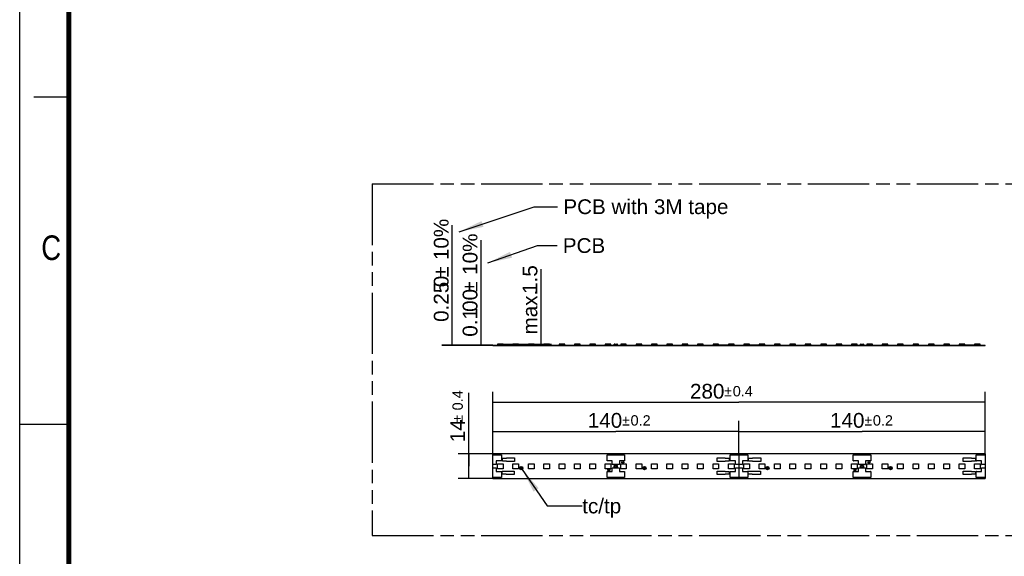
# Model space of a CAD drawing. Header units: millimetres. Extents: x 0 to 210, y 0 to 297.
# Tile 2 of 15: x 0 to 140, y 130 to 206. Entities that reach past the tile are written whole.
import ezdxf
from ezdxf.enums import TextEntityAlignment as Align

# ---------------------------------------------------------------- set-up
doc = ezdxf.new("R2010")
doc.units = ezdxf.units.MM
doc.header["$LTSCALE"] = 19.36
doc.linetypes.add('PHANTOM', pattern=[0.8, 0.45, -0.05, 0.1, -0.05, 0.1, -0.05])
doc.layers.get('0').update_dxf_attribs({"linetype": 'CONTINUOUS'})
for name, color, linetype in [('DEFAULT_3', 7, 'PHANTOM'), ('Z_DIM_2D', 7, 'CONTINUOUS'), ('Z_NOTICE', 7, 'CONTINUOUS')]:
    doc.layers.add(name, color=color, linetype=linetype)
doc.styles.get("Standard").update_dxf_attribs({"font": 'txt', "width": 0.7})
doc.styles.add('TEXTSTYLE_2', font='txt', dxfattribs={"width": 0.75})
doc.styles.add('TEXTSTYLE_3', font='helveticaneueltw1g-ltcn.otf')
doc.styles.add('TEXTSTYLE_4', font='gdt', dxfattribs={"width": 0.7})
doc.dimstyles.new('DIMSTYLE_1', dxfattribs={"dimtxt": 2.1, "dimasz": 3.5, "dimexe": 1.5, "dimexo": 0, "dimgap": 0.525, "dimtad": 1, "dimlfac": 4, "dimdsep": 46, "dimtxsty": 'TEXTSTYLE_3', "dimblk": '_FILLED', "dimblk1": '_FILLED', "dimblk2": '_FILLED', "dimcen": 0.09, "dimclrt": 5, "dimazin": 2, "dimtol": 1, "dimtp": 0.4, "dimtm": 0.4, "dimtfac": 1, "dimtofl": 0, "dimtmove": 0, "dimatfit": 3, "dimldrblk": '_FILLED', "dimfxl": 0, "dimtolj": 1, "dimarcsym": 0})
doc.dimstyles.new('DIMSTYLE_2', dxfattribs={"dimtxt": 2.1, "dimasz": 3.5, "dimexe": 1.5, "dimexo": 0, "dimgap": 0.525, "dimtad": 1, "dimlfac": 4, "dimdsep": 46, "dimtxsty": 'TEXTSTYLE_3', "dimblk": '_FILLED', "dimblk1": '_FILLED', "dimblk2": '_FILLED', "dimcen": 0.09, "dimclrt": 5, "dimazin": 2, "dimtp": 0.1, "dimtm": 0.1, "dimtfac": 1, "dimtofl": 0, "dimtmove": 0, "dimatfit": 3, "dimldrblk": '_FILLED', "dimfxl": 0, "dimtolj": 1, "dimarcsym": 0})
doc.dimstyles.new('DIMSTYLE_3', dxfattribs={"dimtxt": 2.1, "dimasz": 3.5, "dimexe": 1.5, "dimexo": 0, "dimgap": 0.525, "dimtad": 1, "dimlfac": 4, "dimdsep": 46, "dimtxsty": 'TEXTSTYLE_3', "dimblk": '_FILLED', "dimblk1": '_FILLED', "dimblk2": '_FILLED', "dimcen": 0.09, "dimclrt": 5, "dimazin": 2, "dimtol": 1, "dimtp": 0.2, "dimtm": 0.2, "dimtfac": 1, "dimtofl": 0, "dimtmove": 0, "dimatfit": 3, "dimldrblk": '_FILLED', "dimfxl": 0, "dimtolj": 1, "dimarcsym": 0})
doc.dimstyles.get("Standard").update_dxf_attribs({"dimtxt": 3.5, "dimasz": 3.5, "dimexe": 1.5, "dimexo": 0, "dimtad": 1, "dimdsep": 46, "dimtxsty": 'Standard', "dimblk": '_FILLED', "dimblk1": '_FILLED', "dimblk2": '_FILLED', "dimcen": 0.09, "dimclrt": 5, "dimazin": 2, "dimtol": 1, "dimtp": 0.05, "dimtm": 0.05, "dimtfac": 1, "dimtofl": 0, "dimtmove": 0, "dimatfit": 3, "dimldrblk": '_FILLED', "dimfxl": 0, "dimtolj": 1, "dimarcsym": 0})

# ---------------------------------------------------------------- blocks, each defined once
blk = doc.blocks.new('*D2')
at = {"layer": 'Z_DIM_2D', "color": 2, "linetype": 'Continuous', "transparency": 16777216}
for p, q in [((67.26, 144.27), (67.26, 153.11)), ((137.26, 144.27), (137.26, 153.11)), ((67.26, 151.61), (102.26, 151.61)), ((137.26, 151.61), (102.26, 151.61))]:
    blk.add_line(p, q, dxfattribs=at)
at = {"layer": 'Z_DIM_2D', "color": 5, "linetype": 'Continuous', "transparency": 16777216}
for s, height, style, p in [('280', 2.1, 'TEXTSTYLE_3', (97.75, 152.13)), ('`', 1.47, 'TEXTSTYLE_4', (100.72, 152.45)), ('0.4', 1.47, 'TEXTSTYLE_3', (102.81, 152.45))]:
    blk.add_text(s, height=height, dxfattribs=dict(at, style=style)).set_placement(p, align=Align.CENTER)
blk = doc.blocks.new('_FILLED')
at = {"color": 0, "linetype": 'ByBlock'}
blk.add_solid([(0, 0), (-1, 0.125), (-1, -0.125)], dxfattribs=at)
blk = doc.blocks.new('_NONE')
blk = doc.blocks.new('*D3')
at = {"layer": 'Z_DIM_2D', "color": 2, "linetype": 'Continuous', "transparency": 16777216}
for p, q in [((63.84, 142.52), (63.84, 152.93)), ((67.26, 144.27), (62.34, 144.27)), ((63.84, 144.27), (63.84, 142.52)), ((63.84, 140.77), (63.84, 142.52)), ((67.26, 140.77), (62.34, 140.77))]:
    blk.add_line(p, q, dxfattribs=at)
at = {"layer": 'Z_DIM_2D', "color": 5, "linetype": 'Continuous', "transparency": 16777216}
for s, height, style, p in [('0.4', 1.47, 'TEXTSTYLE_3', (63, 150.46)), ('14', 2.1, 'TEXTSTYLE_3', (63.31, 145.92)), ('`', 1.47, 'TEXTSTYLE_4', (63, 148.75))]:
    blk.add_text(s, height=height, rotation=90, dxfattribs=dict(at, style=style)).set_placement(p)
blk = doc.blocks.new('*D4')
at = {"layer": 'Z_DIM_2D', "color": 2, "linetype": 'Continuous', "transparency": 16777216}
for p, q in [((74.13, 159.76), (74.13, 170.54)), ((68.75, 159.86), (75.63, 159.86)), ((74.13, 159.86), (74.13, 159.76)), ((74.13, 159.67), (74.13, 159.76))]:
    blk.add_line(p, q, dxfattribs=at)
at = {"layer": 'Z_DIM_2D', "color": 5, "linetype": 'Continuous', "transparency": 16777216, "style": 'TEXTSTYLE_3'}
for s, p in [('1.5', (73.6, 167.02)), ('max. ', (73.6, 161.25))]:
    blk.add_text(s, height=2.1, rotation=90, dxfattribs=at).set_placement(p)
blk = doc.blocks.new('*D5')
at = {"layer": 'Z_DIM_2D', "color": 2, "linetype": 'Continuous', "transparency": 16777216}
for p, q in [((65.6, 159.72), (65.6, 174.67)), ((67.26, 159.73), (64.1, 159.73)), ((67.26, 159.7), (64.1, 159.7)), ((65.6, 159.73), (65.6, 159.72)), ((65.6, 159.7), (65.6, 159.72))]:
    blk.add_line(p, q, dxfattribs=at)
at = {"layer": 'Z_DIM_2D', "color": 5, "linetype": 'Continuous', "transparency": 16777216}
for s, style, p in [('10%', 'TEXTSTYLE_3', (65.08, 169.73)), ('`', 'TEXTSTYLE_4', (65.08, 167.28)), ('00', 'TEXTSTYLE_3', (65.08, 164.46)), ('0.1', 'TEXTSTYLE_3', (65.08, 160.93))]:
    blk.add_text(s, height=2.1, rotation=90, dxfattribs=dict(at, style=style)).set_placement(p)
blk = doc.blocks.new('*D6')
at = {"layer": 'Z_DIM_2D', "color": 2, "linetype": 'Continuous', "transparency": 16777216}
for p, q in [((61.5, 159.7), (61.5, 176.78)), ((67.26, 159.73), (60, 159.73)), ((67.26, 159.67), (60, 159.67)), ((61.5, 159.73), (61.5, 159.7)), ((61.5, 159.67), (61.5, 159.7))]:
    blk.add_line(p, q, dxfattribs=at)
at = {"layer": 'Z_DIM_2D', "color": 5, "linetype": 'Continuous', "transparency": 16777216}
for s, style, p in [('10%', 'TEXTSTYLE_3', (60.98, 171.83)), ('`', 'TEXTSTYLE_4', (60.98, 169.38)), ('0', 'TEXTSTYLE_3', (60.98, 167.97)), ('0.25', 'TEXTSTYLE_3', (60.98, 163.04))]:
    blk.add_text(s, height=2.1, rotation=90, dxfattribs=dict(at, style=style)).set_placement(p)
blk = doc.blocks.new('*D7')
at = {"layer": 'Z_DIM_2D', "color": 2, "linetype": 'Continuous', "transparency": 16777216}
for p, q in [((67.26, 144.15), (67.26, 148.96)), ((102.26, 144.27), (102.26, 148.96)), ((67.26, 147.46), (84.76, 147.46)), ((102.26, 147.46), (84.76, 147.46))]:
    blk.add_line(p, q, dxfattribs=at)
at = {"layer": 'Z_DIM_2D', "color": 5, "linetype": 'Continuous', "transparency": 16777216}
for s, height, style, p in [('140', 2.1, 'TEXTSTYLE_3', (83.22, 147.99)), ('`', 1.47, 'TEXTSTYLE_4', (86.19, 148.3)), ('0.2', 1.47, 'TEXTSTYLE_3', (88.28, 148.3))]:
    blk.add_text(s, height=height, dxfattribs=dict(at, style=style)).set_placement(p, align=Align.CENTER)
blk = doc.blocks.new('*D8')
at = {"layer": 'Z_DIM_2D', "color": 2, "linetype": 'Continuous', "transparency": 16777216}
for p, q in [((102.26, 144.27), (102.26, 148.96)), ((137.26, 144.15), (137.26, 148.96)), ((102.26, 147.46), (119.76, 147.46)), ((137.26, 147.46), (119.76, 147.46))]:
    blk.add_line(p, q, dxfattribs=at)
at = {"layer": 'Z_DIM_2D', "color": 5, "linetype": 'Continuous', "transparency": 16777216}
for s, height, style, p in [('140', 2.1, 'TEXTSTYLE_3', (117.66, 147.99)), ('`', 1.47, 'TEXTSTYLE_4', (120.64, 148.3)), ('0.2', 1.47, 'TEXTSTYLE_3', (122.73, 148.3))]:
    blk.add_text(s, height=height, dxfattribs=dict(at, style=style)).set_placement(p, align=Align.CENTER)

msp = doc.modelspace()

# ---------------------------------------------------------------- linework, layer by layer
at = {"color": 2, "linetype": 'Continuous'}
for p, q in [((0, 0), (0, 297)), ((7, 195), (2, 195)), ((0, 148.5), (7, 148.5))]:
    msp.add_line(p, q, dxfattribs=at)
at = {"color": 7, "linetype": 'Continuous'}
for p, q in [((67.2565, 159.6668), (67.2565, 159.7318)), ((67.2565, 159.7318), (68.5065, 159.7318)), ((67.2565, 159.7293), (137.2565, 159.7293)), ((137.2565, 159.7043), (67.2565, 159.7043)), ((67.2565, 159.6668), (137.2565, 159.6668)), ((67.9503, 159.8593), (67.9503, 159.7318)), ((68.7503, 159.8593), (67.9503, 159.8593)), ((68.5065, 159.7293), (68.5065, 159.7318)), ((68.5878, 159.7293), (68.5878, 159.7318)), ((70.3128, 159.7318), (68.5878, 159.7318)), ((68.7503, 159.7318), (68.7503, 159.8593)), ((69.1628, 159.7293), (69.1628, 159.7318)), ((70.1378, 159.8593), (70.1378, 159.7318)), ((70.9378, 159.8593), (70.1378, 159.8593)), ((70.3128, 159.7293), (70.3128, 159.7318)), ((70.9378, 159.7293), (70.9378, 159.8593)), ((71.0813, 159.7293), (71.0813, 159.7318)), ((71.0813, 159.7318), (71.5563, 159.7318)), ((71.5563, 159.7293), (71.5563, 159.7318)), ((72.3253, 159.8593), (72.3253, 159.7293)), ((73.1253, 159.8593), (72.3253, 159.8593)), ((73.1253, 159.7293), (73.1253, 159.8593)), ((74.5128, 159.8593), (74.5128, 159.7293)), ((75.3128, 159.8593), (74.5128, 159.8593)), ((75.3128, 159.7293), (75.3128, 159.8593)), ((76.7003, 159.8593), (76.7003, 159.7293)), ((77.5003, 159.8593), (76.7003, 159.8593)), ((77.5003, 159.7293), (77.5003, 159.8593)), ((78.8878, 159.8593), (78.8878, 159.7293)), ((79.6878, 159.8593), (78.8878, 159.8593)), ((79.6878, 159.7293), (79.6878, 159.8593)), ((81.0753, 159.8593), (81.0753, 159.7293)), ((81.8753, 159.8593), (81.0753, 159.8593)), ((81.8753, 159.7293), (81.8753, 159.8593)), ((83.2628, 159.8593), (83.2628, 159.7293)), ((84.0628, 159.8593), (83.2628, 159.8593)), ((83.5065, 159.7318), (83.5065, 159.7293)), ((83.5065, 159.7318), (86.0065, 159.7318)), ((83.6253, 159.8243), (83.6253, 159.7343)), ((83.6853, 159.8293), (83.6303, 159.8293)), ((83.6903, 159.7343), (83.6903, 159.8243)), ((83.8353, 159.8243), (83.6903, 159.8243)), ((83.8353, 159.7343), (83.6903, 159.7343)), ((83.8353, 159.8243), (83.8353, 159.7343)), ((83.8953, 159.8293), (83.8403, 159.8293)), ((83.9003, 159.7343), (83.9003, 159.8243)), ((84.0628, 159.7318), (84.0628, 159.8593)), ((84.5315, 159.8568), (84.5315, 159.7393)), ((84.5965, 159.8668), (84.5415, 159.8668)), ((84.6065, 159.7393), (84.6065, 159.8568)), ((84.6065, 159.8568), (84.9065, 159.8568)), ((84.6065, 159.7393), (84.9065, 159.7393)), ((84.9065, 159.8568), (84.9065, 159.7393)), ((84.9715, 159.8668), (84.9165, 159.8668)), ((84.9815, 159.7393), (84.9815, 159.8568)), ((85.4503, 159.8593), (85.4503, 159.7318)), ((86.2503, 159.8593), (85.4503, 159.8593)), ((86.0065, 159.7293), (86.0065, 159.7318)), ((86.2503, 159.7293), (86.2503, 159.8593)), ((87.6378, 159.8593), (87.6378, 159.7293)), ((88.4378, 159.8593), (87.6378, 159.8593)), ((88.4378, 159.7293), (88.4378, 159.8593)), ((88.5813, 159.7293), (88.5813, 159.7318)), ((88.5813, 159.7318), (89.0563, 159.7318)), ((89.0563, 159.7293), (89.0563, 159.7318)), ((89.8253, 159.8593), (89.8253, 159.7293)), ((90.6253, 159.8593), (89.8253, 159.8593)), ((90.6253, 159.7293), (90.6253, 159.8593)), ((92.0128, 159.8593), (92.0128, 159.7293)), ((92.8128, 159.8593), (92.0128, 159.8593)), ((92.8128, 159.7293), (92.8128, 159.8593)), ((94.2003, 159.8593), (94.2003, 159.7293)), ((95.0003, 159.8593), (94.2003, 159.8593)), ((95.0003, 159.7293), (95.0003, 159.8593)), ((96.3878, 159.8593), (96.3878, 159.7293)), ((97.1878, 159.8593), (96.3878, 159.8593)), ((97.1878, 159.7293), (97.1878, 159.8593)), ((98.5753, 159.8593), (98.5753, 159.7293)), ((99.3753, 159.8593), (98.5753, 159.8593)), ((99.1565, 159.7293), (99.1565, 159.7318)), ((100.8815, 159.7318), (99.1565, 159.7318)), ((99.3753, 159.7318), (99.3753, 159.8593)), ((100.3065, 159.7293), (100.3065, 159.7318)), ((100.7628, 159.8593), (100.7628, 159.7318)), ((101.5628, 159.8593), (100.7628, 159.8593)), ((100.8815, 159.7293), (100.8815, 159.7318)), ((101.0065, 159.7318), (101.0065, 159.7293)), ((101.0065, 159.7318), (103.5065, 159.7318)), ((101.5628, 159.7318), (101.5628, 159.8593)), ((103.7503, 159.8593), (102.9503, 159.8593)), ((102.9503, 159.8593), (102.9503, 159.7318)), ((103.5065, 159.7293), (103.5065, 159.7318)), ((105.3128, 159.7318), (103.5878, 159.7318)), ((103.5878, 159.7293), (103.5878, 159.7318)), ((103.7503, 159.7318), (103.7503, 159.8593)), ((104.1628, 159.7293), (104.1628, 159.7318)), ((105.9378, 159.8593), (105.1378, 159.8593)), ((105.1378, 159.8593), (105.1378, 159.7318)), ((105.3128, 159.7293), (105.3128, 159.7318)), ((105.9378, 159.7293), (105.9378, 159.8593)), ((106.0813, 159.7318), (106.5563, 159.7318)), ((106.0813, 159.7293), (106.0813, 159.7318)), ((106.5563, 159.7293), (106.5563, 159.7318)), ((108.1253, 159.8593), (107.3253, 159.8593)), ((107.3253, 159.8593), (107.3253, 159.7293)), ((108.1253, 159.7293), (108.1253, 159.8593)), ((110.3128, 159.8593), (109.5128, 159.8593)), ((109.5128, 159.8593), (109.5128, 159.7293)), ((110.3128, 159.7293), (110.3128, 159.8593)), ((112.5003, 159.8593), (111.7003, 159.8593)), ((111.7003, 159.8593), (111.7003, 159.7293)), ((112.5003, 159.7293), (112.5003, 159.8593)), ((114.6878, 159.8593), (113.8878, 159.8593)), ((113.8878, 159.8593), (113.8878, 159.7293)), ((114.6878, 159.7293), (114.6878, 159.8593)), ((116.8753, 159.8593), (116.0753, 159.8593)), ((116.0753, 159.8593), (116.0753, 159.7293)), ((116.8753, 159.7293), (116.8753, 159.8593)), ((119.0628, 159.8593), (118.2628, 159.8593)), ((118.2628, 159.8593), (118.2628, 159.7293)), ((118.5065, 159.7318), (121.0065, 159.7318)), ((118.5065, 159.7318), (118.5065, 159.7293)), ((118.6253, 159.8243), (118.6253, 159.7343)), ((118.6853, 159.8293), (118.6303, 159.8293)), ((118.8353, 159.8243), (118.6903, 159.8243)), ((118.6903, 159.7343), (118.6903, 159.8243)), ((118.8353, 159.7343), (118.6903, 159.7343)), ((118.8353, 159.8243), (118.8353, 159.7343)), ((118.8953, 159.8293), (118.8403, 159.8293)), ((118.9003, 159.7343), (118.9003, 159.8243)), ((119.0628, 159.7318), (119.0628, 159.8593)), ((119.5315, 159.8568), (119.5315, 159.7393)), ((119.5965, 159.8668), (119.5415, 159.8668)), ((119.6065, 159.8568), (119.9065, 159.8568)), ((119.6065, 159.7393), (119.6065, 159.8568)), ((119.6065, 159.7393), (119.9065, 159.7393)), ((119.9065, 159.8568), (119.9065, 159.7393)), ((119.9715, 159.8668), (119.9165, 159.8668)), ((119.9815, 159.7393), (119.9815, 159.8568)), ((121.2503, 159.8593), (120.4503, 159.8593)), ((120.4503, 159.8593), (120.4503, 159.7318)), ((121.0065, 159.7293), (121.0065, 159.7318)), ((121.2503, 159.7293), (121.2503, 159.8593)), ((123.4378, 159.8593), (122.6378, 159.8593)), ((122.6378, 159.8593), (122.6378, 159.7293)), ((123.4378, 159.7293), (123.4378, 159.8593)), ((123.5813, 159.7318), (124.0563, 159.7318)), ((123.5813, 159.7293), (123.5813, 159.7318)), ((124.0563, 159.7293), (124.0563, 159.7318)), ((125.6253, 159.8593), (124.8253, 159.8593)), ((124.8253, 159.8593), (124.8253, 159.7293)), ((125.6253, 159.7293), (125.6253, 159.8593)), ((127.8128, 159.8593), (127.0128, 159.8593)), ((127.0128, 159.8593), (127.0128, 159.7293)), ((127.8128, 159.7293), (127.8128, 159.8593)), ((130.0003, 159.8593), (129.2003, 159.8593)), ((129.2003, 159.8593), (129.2003, 159.7293)), ((130.0003, 159.7293), (130.0003, 159.8593)), ((132.1878, 159.8593), (131.3878, 159.8593)), ((131.3878, 159.8593), (131.3878, 159.7293)), ((132.1878, 159.7293), (132.1878, 159.8593)), ((134.3753, 159.8593), (133.5753, 159.8593)), ((133.5753, 159.8593), (133.5753, 159.7293)), ((135.8815, 159.7318), (134.1565, 159.7318)), ((134.1565, 159.7293), (134.1565, 159.7318)), ((134.3753, 159.7318), (134.3753, 159.8593)), ((135.3065, 159.7293), (135.3065, 159.7318)), ((136.5628, 159.8593), (135.7628, 159.8593)), ((135.7628, 159.8593), (135.7628, 159.7318)), ((135.8815, 159.7293), (135.8815, 159.7318)), ((136.0065, 159.7318), (137.2565, 159.7318)), ((136.0065, 159.7318), (136.0065, 159.7293)), ((136.5628, 159.7318), (136.5628, 159.8593)), ((137.2565, 159.6668), (137.2565, 159.7318)), ((67.2565, 140.771), (67.2565, 144.271)), ((137.2565, 144.271), (67.2565, 144.271)), ((102.2565, 144.271), (102.2565, 140.771)), ((137.2565, 144.271), (137.2565, 140.771)), ((67.2565, 144.146), (68.4815, 144.146)), ((67.7565, 143.271), (67.7565, 142.796)), ((68.4815, 143.271), (67.7565, 143.271)), ((67.9503, 142.171), (67.9503, 142.871)), ((67.9503, 142.871), (68.7503, 142.871)), ((68.5065, 144.121), (68.5065, 143.296)), ((68.6315, 143.2585), (68.6315, 143.671)), ((68.6315, 143.671), (69.2065, 143.671)), ((69.2065, 143.2585), (68.6315, 143.2585)), ((68.7503, 142.871), (68.7503, 142.171)), ((69.2065, 143.671), (69.2065, 143.7085)), ((69.2065, 143.7085), (70.3565, 143.7085)), ((69.2065, 143.2085), (69.2065, 143.2585)), ((70.3565, 143.2085), (69.2065, 143.2085)), ((70.1378, 142.171), (70.1378, 142.871)), ((70.1378, 142.871), (70.9378, 142.871)), ((70.3565, 143.7085), (70.3565, 143.2085)), ((70.9378, 142.871), (70.9378, 142.171)), ((72.3253, 142.171), (72.3253, 142.871)), ((72.3253, 142.871), (73.1253, 142.871)), ((73.1253, 142.871), (73.1253, 142.171)), ((74.5128, 142.171), (74.5128, 142.871)), ((74.5128, 142.871), (75.3128, 142.871)), ((75.3128, 142.871), (75.3128, 142.171)), ((76.7003, 142.171), (76.7003, 142.871)), ((76.7003, 142.871), (77.5003, 142.871)), ((77.5003, 142.871), (77.5003, 142.171)), ((78.8878, 142.171), (78.8878, 142.871)), ((78.8878, 142.871), (79.6878, 142.871)), ((79.6878, 142.871), (79.6878, 142.171)), ((81.0753, 142.171), (81.0753, 142.871)), ((81.0753, 142.871), (81.8753, 142.871)), ((81.8753, 142.871), (81.8753, 142.171)), ((83.2628, 142.171), (83.2628, 142.871)), ((83.2628, 142.871), (84.0628, 142.871)), ((83.5065, 143.296), (83.5065, 144.121)), ((83.5315, 144.146), (85.9815, 144.146)), ((84.2565, 143.271), (83.5315, 143.271)), ((84.0628, 142.871), (84.0628, 142.171)), ((84.2565, 142.796), (84.2565, 143.271)), ((85.2565, 143.271), (85.2565, 142.796)), ((85.9815, 143.271), (85.2565, 143.271)), ((85.4503, 142.171), (85.4503, 142.871)), ((85.4503, 142.871), (86.2503, 142.871)), ((85.6128, 143.116), (85.6128, 142.9885)), ((85.6728, 143.121), (85.6178, 143.121)), ((85.6178, 142.9835), (85.6728, 142.9835)), ((85.6778, 142.9885), (85.6778, 143.116)), ((85.6778, 143.116), (85.8228, 143.116)), ((85.8228, 142.9885), (85.6778, 142.9885)), ((85.8228, 143.116), (85.8228, 142.9885)), ((85.8828, 143.121), (85.8278, 143.121)), ((85.8278, 142.9835), (85.8828, 142.9835)), ((85.8878, 142.9885), (85.8878, 143.116)), ((86.0065, 144.121), (86.0065, 143.296)), ((86.2503, 142.871), (86.2503, 142.171)), ((87.6378, 142.171), (87.6378, 142.871)), ((87.6378, 142.871), (88.4378, 142.871)), ((88.4378, 142.871), (88.4378, 142.171)), ((89.8253, 142.171), (89.8253, 142.871)), ((89.8253, 142.871), (90.6253, 142.871)), ((90.6253, 142.871), (90.6253, 142.171)), ((92.0128, 142.171), (92.0128, 142.871)), ((92.0128, 142.871), (92.8128, 142.871)), ((92.8128, 142.871), (92.8128, 142.171)), ((94.2003, 142.171), (94.2003, 142.871)), ((94.2003, 142.871), (95.0003, 142.871)), ((95.0003, 142.871), (95.0003, 142.171)), ((96.3878, 142.171), (96.3878, 142.871)), ((96.3878, 142.871), (97.1878, 142.871)), ((97.1878, 142.871), (97.1878, 142.171)), ((98.5753, 142.171), (98.5753, 142.871)), ((98.5753, 142.871), (99.3753, 142.871)), ((99.1565, 143.2085), (99.1565, 143.7085)), ((99.1565, 143.7085), (100.3065, 143.7085)), ((100.3065, 143.2085), (99.1565, 143.2085)), ((99.3753, 142.871), (99.3753, 142.171)), ((100.3065, 143.7085), (100.3065, 143.6585)), ((100.3065, 143.6585), (100.8815, 143.6585)), ((100.3065, 143.246), (100.3065, 143.2085)), ((100.8815, 143.246), (100.3065, 143.246)), ((100.7628, 142.171), (100.7628, 142.871)), ((100.7628, 142.871), (101.5628, 142.871)), ((100.8815, 143.6585), (100.8815, 143.246)), ((101.0065, 143.296), (101.0065, 144.121)), ((101.0315, 144.146), (103.4815, 144.146)), ((101.7565, 143.271), (101.0315, 143.271)), ((101.5628, 142.871), (101.5628, 142.171)), ((101.7565, 142.796), (101.7565, 143.271)), ((102.7565, 143.271), (102.7565, 142.796)), ((103.4815, 143.271), (102.7565, 143.271)), ((102.9503, 142.171), (102.9503, 142.871)), ((102.9503, 142.871), (103.7503, 142.871)), ((103.5065, 144.121), (103.5065, 143.296)), ((103.6315, 143.2585), (103.6315, 143.671)), ((103.6315, 143.671), (104.2065, 143.671)), ((104.2065, 143.2585), (103.6315, 143.2585)), ((103.7503, 142.871), (103.7503, 142.171)), ((104.2065, 143.671), (104.2065, 143.7085)), ((104.2065, 143.7085), (105.3565, 143.7085)), ((104.2065, 143.2085), (104.2065, 143.2585)), ((105.3565, 143.2085), (104.2065, 143.2085)), ((105.1378, 142.871), (105.9378, 142.871)), ((105.1378, 142.171), (105.1378, 142.871)), ((105.3565, 143.7085), (105.3565, 143.2085)), ((105.9378, 142.871), (105.9378, 142.171)), ((107.3253, 142.871), (108.1253, 142.871)), ((107.3253, 142.171), (107.3253, 142.871)), ((108.1253, 142.871), (108.1253, 142.171)), ((109.5128, 142.871), (110.3128, 142.871)), ((109.5128, 142.171), (109.5128, 142.871)), ((110.3128, 142.871), (110.3128, 142.171)), ((111.7003, 142.871), (112.5003, 142.871)), ((111.7003, 142.171), (111.7003, 142.871)), ((112.5003, 142.871), (112.5003, 142.171)), ((113.8878, 142.871), (114.6878, 142.871)), ((113.8878, 142.171), (113.8878, 142.871)), ((114.6878, 142.871), (114.6878, 142.171)), ((116.0753, 142.871), (116.8753, 142.871)), ((116.0753, 142.171), (116.0753, 142.871)), ((116.8753, 142.871), (116.8753, 142.171)), ((118.2628, 142.871), (119.0628, 142.871)), ((118.2628, 142.171), (118.2628, 142.871)), ((118.5065, 143.296), (118.5065, 144.121)), ((118.5315, 144.146), (120.9815, 144.146)), ((119.2565, 143.271), (118.5315, 143.271)), ((119.0628, 142.871), (119.0628, 142.171)), ((119.2565, 142.796), (119.2565, 143.271)), ((120.9815, 143.271), (120.2565, 143.271)), ((120.2565, 143.271), (120.2565, 142.796)), ((120.4503, 142.871), (121.2503, 142.871)), ((120.4503, 142.171), (120.4503, 142.871)), ((120.6128, 143.116), (120.6128, 142.9885)), ((120.6728, 143.121), (120.6178, 143.121)), ((120.6178, 142.9835), (120.6728, 142.9835)), ((120.6778, 143.116), (120.8228, 143.116)), ((120.6778, 142.9885), (120.6778, 143.116)), ((120.8228, 142.9885), (120.6778, 142.9885)), ((120.8228, 143.116), (120.8228, 142.9885)), ((120.8828, 143.121), (120.8278, 143.121)), ((120.8278, 142.9835), (120.8828, 142.9835)), ((120.8878, 142.9885), (120.8878, 143.116)), ((121.0065, 144.121), (121.0065, 143.296)), ((121.2503, 142.871), (121.2503, 142.171)), ((122.6378, 142.871), (123.4378, 142.871)), ((122.6378, 142.171), (122.6378, 142.871)), ((123.4378, 142.871), (123.4378, 142.171)), ((124.8253, 142.871), (125.6253, 142.871)), ((124.8253, 142.171), (124.8253, 142.871)), ((125.6253, 142.871), (125.6253, 142.171)), ((127.0128, 142.871), (127.8128, 142.871)), ((127.0128, 142.171), (127.0128, 142.871)), ((127.8128, 142.871), (127.8128, 142.171)), ((129.2003, 142.871), (130.0003, 142.871)), ((129.2003, 142.171), (129.2003, 142.871)), ((130.0003, 142.871), (130.0003, 142.171)), ((131.3878, 142.871), (132.1878, 142.871)), ((131.3878, 142.171), (131.3878, 142.871)), ((132.1878, 142.871), (132.1878, 142.171)), ((133.5753, 142.871), (134.3753, 142.871)), ((133.5753, 142.171), (133.5753, 142.871)), ((134.1565, 143.7085), (135.3065, 143.7085)), ((134.1565, 143.2085), (134.1565, 143.7085)), ((135.3065, 143.2085), (134.1565, 143.2085)), ((134.3753, 142.871), (134.3753, 142.171)), ((135.3065, 143.7085), (135.3065, 143.6585)), ((135.3065, 143.6585), (135.8815, 143.6585)), ((135.8815, 143.246), (135.3065, 143.246)), ((135.3065, 143.246), (135.3065, 143.2085)), ((135.7628, 142.871), (136.5628, 142.871)), ((135.7628, 142.171), (135.7628, 142.871)), ((135.8815, 143.6585), (135.8815, 143.246)), ((136.0065, 143.296), (136.0065, 144.121)), ((136.0315, 144.146), (137.2565, 144.146)), ((136.7565, 143.271), (136.0315, 143.271)), ((136.5628, 142.871), (136.5628, 142.171)), ((136.7565, 142.796), (136.7565, 143.271)), ((67.7315, 142.771), (67.2565, 142.771)), ((67.2565, 142.271), (67.7315, 142.271)), ((67.7565, 142.246), (67.7565, 141.771)), ((67.7565, 141.771), (68.4815, 141.771)), ((68.7503, 142.171), (67.9503, 142.171)), ((68.5065, 141.746), (68.5065, 140.921)), ((68.5878, 141.3835), (68.5878, 141.796)), ((68.5878, 141.796), (69.1628, 141.796)), ((69.1628, 141.796), (69.1628, 141.8335)), ((69.1628, 141.8335), (70.3128, 141.8335)), ((70.9378, 142.171), (70.1378, 142.171)), ((70.3128, 141.8335), (70.3128, 141.3335)), ((73.1253, 142.171), (72.3253, 142.171)), ((75.3128, 142.171), (74.5128, 142.171)), ((77.5003, 142.171), (76.7003, 142.171)), ((79.6878, 142.171), (78.8878, 142.171)), ((81.8753, 142.171), (81.0753, 142.171)), ((84.0628, 142.171), (83.2628, 142.171)), ((83.5065, 140.921), (83.5065, 141.746)), ((83.5315, 141.771), (84.2565, 141.771)), ((83.6253, 142.0535), (83.6253, 141.926)), ((83.6853, 142.0585), (83.6303, 142.0585)), ((83.6303, 141.921), (83.6853, 141.921)), ((83.6903, 141.926), (83.6903, 142.0535)), ((83.6903, 142.0535), (83.8353, 142.0535)), ((83.8353, 141.926), (83.6903, 141.926)), ((83.8353, 142.0535), (83.8353, 141.926)), ((83.8953, 142.0585), (83.8403, 142.0585)), ((83.8403, 141.921), (83.8953, 141.921)), ((83.9003, 141.926), (83.9003, 142.0535)), ((84.2565, 141.771), (84.2565, 142.246)), ((85.2315, 142.771), (84.2815, 142.771)), ((84.2815, 142.271), (85.2315, 142.271)), ((84.5315, 142.6297), (84.5315, 142.4122)), ((84.5965, 142.6397), (84.5415, 142.6397)), ((84.5415, 142.4022), (84.5965, 142.4022)), ((84.6065, 142.4122), (84.6065, 142.6297)), ((84.9065, 142.6297), (84.6065, 142.6297)), ((84.6065, 142.4122), (84.9065, 142.4122)), ((84.9065, 142.6297), (84.9065, 142.4122)), ((84.9715, 142.6397), (84.9165, 142.6397)), ((84.9165, 142.4022), (84.9715, 142.4022)), ((84.9815, 142.4122), (84.9815, 142.6297)), ((85.2565, 142.246), (85.2565, 141.771)), ((85.2565, 141.771), (85.9815, 141.771)), ((86.2503, 142.171), (85.4503, 142.171)), ((86.0065, 141.746), (86.0065, 140.921)), ((88.4378, 142.171), (87.6378, 142.171)), ((90.6253, 142.171), (89.8253, 142.171)), ((92.8128, 142.171), (92.0128, 142.171)), ((95.0003, 142.171), (94.2003, 142.171)), ((97.1878, 142.171), (96.3878, 142.171)), ((99.3753, 142.171), (98.5753, 142.171)), ((99.1565, 141.3335), (99.1565, 141.8335)), ((99.1565, 141.8335), (100.3065, 141.8335)), ((100.3065, 141.8335), (100.3065, 141.7835)), ((100.3065, 141.7835), (100.8815, 141.7835)), ((101.5628, 142.171), (100.7628, 142.171)), ((100.8815, 141.7835), (100.8815, 141.371)), ((101.0065, 140.921), (101.0065, 141.746)), ((101.0315, 141.771), (101.7565, 141.771)), ((101.7565, 141.771), (101.7565, 142.246)), ((102.7315, 142.771), (101.7815, 142.771)), ((101.7815, 142.271), (102.7315, 142.271)), ((102.7565, 142.246), (102.7565, 141.771)), ((102.7565, 141.771), (103.4815, 141.771)), ((103.7503, 142.171), (102.9503, 142.171)), ((103.5065, 141.746), (103.5065, 140.921)), ((103.5878, 141.796), (104.1628, 141.796)), ((103.5878, 141.3835), (103.5878, 141.796)), ((104.1628, 141.8335), (105.3128, 141.8335)), ((104.1628, 141.796), (104.1628, 141.8335)), ((105.9378, 142.171), (105.1378, 142.171)), ((105.3128, 141.8335), (105.3128, 141.3335)), ((108.1253, 142.171), (107.3253, 142.171)), ((110.3128, 142.171), (109.5128, 142.171)), ((112.5003, 142.171), (111.7003, 142.171)), ((114.6878, 142.171), (113.8878, 142.171)), ((116.8753, 142.171), (116.0753, 142.171)), ((119.0628, 142.171), (118.2628, 142.171)), ((118.5065, 140.921), (118.5065, 141.746)), ((118.5315, 141.771), (119.2565, 141.771)), ((118.6253, 142.0535), (118.6253, 141.926)), ((118.6853, 142.0585), (118.6303, 142.0585)), ((118.6303, 141.921), (118.6853, 141.921)), ((118.6903, 142.0535), (118.8353, 142.0535)), ((118.6903, 141.926), (118.6903, 142.0535)), ((118.8353, 141.926), (118.6903, 141.926)), ((118.8353, 142.0535), (118.8353, 141.926)), ((118.8953, 142.0585), (118.8403, 142.0585)), ((118.8403, 141.921), (118.8953, 141.921)), ((118.9003, 141.926), (118.9003, 142.0535)), ((119.2565, 141.771), (119.2565, 142.246)), ((120.2315, 142.771), (119.2815, 142.771)), ((119.2815, 142.271), (120.2315, 142.271)), ((119.5315, 142.6297), (119.5315, 142.4122)), ((119.5965, 142.6397), (119.5415, 142.6397)), ((119.5415, 142.4022), (119.5965, 142.4022)), ((119.9065, 142.6297), (119.6065, 142.6297)), ((119.6065, 142.4122), (119.6065, 142.6297)), ((119.6065, 142.4122), (119.9065, 142.4122)), ((119.9065, 142.6297), (119.9065, 142.4122)), ((119.9715, 142.6397), (119.9165, 142.6397)), ((119.9165, 142.4022), (119.9715, 142.4022)), ((119.9815, 142.4122), (119.9815, 142.6297)), ((120.2565, 142.246), (120.2565, 141.771)), ((120.2565, 141.771), (120.9815, 141.771)), ((121.2503, 142.171), (120.4503, 142.171)), ((121.0065, 141.746), (121.0065, 140.921)), ((123.4378, 142.171), (122.6378, 142.171)), ((125.6253, 142.171), (124.8253, 142.171)), ((127.8128, 142.171), (127.0128, 142.171)), ((130.0003, 142.171), (129.2003, 142.171)), ((132.1878, 142.171), (131.3878, 142.171)), ((134.3753, 142.171), (133.5753, 142.171)), ((134.1565, 141.8335), (135.3065, 141.8335)), ((134.1565, 141.3335), (134.1565, 141.8335)), ((135.3065, 141.8335), (135.3065, 141.7835)), ((135.3065, 141.7835), (135.8815, 141.7835)), ((136.5628, 142.171), (135.7628, 142.171)), ((135.8815, 141.7835), (135.8815, 141.371)), ((136.0065, 140.921), (136.0065, 141.746)), ((136.0315, 141.771), (136.7565, 141.771)), ((136.7565, 141.771), (136.7565, 142.246)), ((137.2565, 142.771), (136.7815, 142.771)), ((136.7815, 142.271), (137.2565, 142.271)), ((68.4815, 140.896), (67.2565, 140.896)), ((67.2565, 140.771), (137.2565, 140.771)), ((69.1628, 141.3835), (68.5878, 141.3835)), ((69.1628, 141.3335), (69.1628, 141.3835)), ((70.3128, 141.3335), (69.1628, 141.3335)), ((85.9815, 140.896), (83.5315, 140.896)), ((100.3065, 141.3335), (99.1565, 141.3335)), ((100.3065, 141.371), (100.3065, 141.3335)), ((100.8815, 141.371), (100.3065, 141.371)), ((103.4815, 140.896), (101.0315, 140.896)), ((104.1628, 141.3835), (103.5878, 141.3835)), ((104.1628, 141.3335), (104.1628, 141.3835)), ((105.3128, 141.3335), (104.1628, 141.3335)), ((120.9815, 140.896), (118.5315, 140.896)), ((135.3065, 141.3335), (134.1565, 141.3335)), ((135.8815, 141.371), (135.3065, 141.371)), ((135.3065, 141.371), (135.3065, 141.3335)), ((137.2565, 140.896), (136.0315, 140.896))]:
    msp.add_line(p, q, dxfattribs=at)
at = {"color": 9, "linetype": 'Continuous'}
for p, q in [((68.4815, 159.7318), (68.4815, 159.7293)), ((83.5315, 159.7293), (83.5315, 159.7318)), ((83.6253, 159.8243), (83.6903, 159.8243)), ((83.6903, 159.7343), (83.6253, 159.7343)), ((83.6303, 159.7318), (83.6303, 159.8293)), ((83.6853, 159.8293), (83.6853, 159.7318)), ((83.8353, 159.8243), (83.9003, 159.8243)), ((83.9003, 159.7343), (83.8353, 159.7343)), ((83.8403, 159.7318), (83.8403, 159.8293)), ((83.8953, 159.8293), (83.8953, 159.7318)), ((84.5315, 159.8568), (84.6065, 159.8568)), ((84.6065, 159.7393), (84.5315, 159.7393)), ((84.5415, 159.7318), (84.5415, 159.8668)), ((84.5965, 159.8668), (84.5965, 159.7318)), ((84.9065, 159.8568), (84.9815, 159.8568)), ((84.9815, 159.7393), (84.9065, 159.7393)), ((84.9165, 159.7318), (84.9165, 159.8668)), ((84.9715, 159.8668), (84.9715, 159.7318)), ((85.9815, 159.7318), (85.9815, 159.7293)), ((101.0315, 159.7293), (101.0315, 159.7318)), ((103.4815, 159.7318), (103.4815, 159.7293)), ((118.5315, 159.7293), (118.5315, 159.7318)), ((118.6253, 159.8243), (118.6903, 159.8243)), ((118.6903, 159.7343), (118.6253, 159.7343)), ((118.6303, 159.7318), (118.6303, 159.8293)), ((118.6853, 159.8293), (118.6853, 159.7318)), ((118.8353, 159.8243), (118.9003, 159.8243)), ((118.9003, 159.7343), (118.8353, 159.7343)), ((118.8403, 159.7318), (118.8403, 159.8293)), ((118.8953, 159.8293), (118.8953, 159.7318)), ((119.5315, 159.8568), (119.6065, 159.8568)), ((119.6065, 159.7393), (119.5315, 159.7393)), ((119.5415, 159.7318), (119.5415, 159.8668)), ((119.5965, 159.8668), (119.5965, 159.7318)), ((119.9065, 159.8568), (119.9815, 159.8568)), ((119.9815, 159.7393), (119.9065, 159.7393)), ((119.9165, 159.7318), (119.9165, 159.8668)), ((119.9715, 159.8668), (119.9715, 159.7318)), ((120.9815, 159.7318), (120.9815, 159.7293)), ((136.0315, 159.7293), (136.0315, 159.7318)), ((85.6128, 143.116), (85.6778, 143.116)), ((85.6778, 142.9885), (85.6128, 142.9885)), ((85.6178, 142.9835), (85.6178, 143.121)), ((85.6728, 143.121), (85.6728, 142.9835)), ((85.8228, 143.116), (85.8878, 143.116)), ((85.8878, 142.9885), (85.8228, 142.9885)), ((85.8278, 142.9835), (85.8278, 143.121)), ((85.8828, 143.121), (85.8828, 142.9835)), ((120.6128, 143.116), (120.6778, 143.116)), ((120.6778, 142.9885), (120.6128, 142.9885)), ((120.6178, 142.9835), (120.6178, 143.121)), ((120.6728, 143.121), (120.6728, 142.9835)), ((120.8228, 143.116), (120.8878, 143.116)), ((120.8878, 142.9885), (120.8228, 142.9885)), ((120.8278, 142.9835), (120.8278, 143.121)), ((120.8828, 143.121), (120.8828, 142.9835)), ((83.6253, 142.0535), (83.6903, 142.0535)), ((83.6903, 141.926), (83.6253, 141.926)), ((83.6303, 141.921), (83.6303, 142.0585)), ((83.6853, 142.0585), (83.6853, 141.921)), ((83.8353, 142.0535), (83.9003, 142.0535)), ((83.9003, 141.926), (83.8353, 141.926)), ((83.8403, 141.921), (83.8403, 142.0585)), ((83.8953, 142.0585), (83.8953, 141.921)), ((84.5315, 142.6297), (84.6065, 142.6297)), ((84.6065, 142.4122), (84.5315, 142.4122)), ((84.5415, 142.4022), (84.5415, 142.6397)), ((84.5965, 142.6397), (84.5965, 142.4022)), ((84.9065, 142.6297), (84.9815, 142.6297)), ((84.9815, 142.4122), (84.9065, 142.4122)), ((84.9165, 142.4022), (84.9165, 142.6397)), ((84.9715, 142.6397), (84.9715, 142.4022)), ((118.6253, 142.0535), (118.6903, 142.0535)), ((118.6903, 141.926), (118.6253, 141.926)), ((118.6303, 141.921), (118.6303, 142.0585)), ((118.6853, 142.0585), (118.6853, 141.921)), ((118.8353, 142.0535), (118.9003, 142.0535)), ((118.9003, 141.926), (118.8353, 141.926)), ((118.8403, 141.921), (118.8403, 142.0585)), ((118.8953, 142.0585), (118.8953, 141.921)), ((119.5315, 142.6297), (119.6065, 142.6297)), ((119.6065, 142.4122), (119.5315, 142.4122)), ((119.5415, 142.4022), (119.5415, 142.6397)), ((119.5965, 142.6397), (119.5965, 142.4022)), ((119.9065, 142.6297), (119.9815, 142.6297)), ((119.9815, 142.4122), (119.9065, 142.4122)), ((119.9165, 142.4022), (119.9165, 142.6397)), ((119.9715, 142.6397), (119.9715, 142.4022))]:
    msp.add_line(p, q, dxfattribs=at)
at = {"color": 7, "linetype": 'Continuous', "const_width": 0.7}
msp.add_lwpolyline([(7, 7), (7, 290)], dxfattribs=at)
at = {"color": 7, "linetype": 'Continuous'}
for centre, radius in [((71.3188, 142.2452), 0.2375), ((71.3188, 142.2452), 0.1625), ((71.3188, 142.2452), 0.0875), ((88.8188, 142.2452), 0.2375), ((88.8188, 142.2452), 0.1625), ((88.8188, 142.2452), 0.0875), ((106.3188, 142.2452), 0.2375), ((106.3188, 142.2452), 0.1625), ((106.3188, 142.2452), 0.0875), ((123.8188, 142.2452), 0.2375), ((123.8188, 142.2452), 0.1625), ((123.8188, 142.2452), 0.0875)]:
    msp.add_circle(centre, radius, dxfattribs=at)
for centre, radius, start, end in [((83.6303, 159.8243), 0.005, 90, 180), ((83.6303, 159.7343), 0.005, 180, 210.000726), ((83.6853, 159.8243), 0.005, 0, 90), ((83.6853, 159.7343), 0.005, 329.999274, 360), ((83.8403, 159.8243), 0.005, 90, 180), ((83.8403, 159.7343), 0.005, 180, 210.000726), ((83.8953, 159.8243), 0.005, 0, 90), ((83.8953, 159.7343), 0.005, 329.999986, 360), ((84.5415, 159.8568), 0.01, 90, 180), ((84.5415, 159.7393), 0.01, 180, 228.591419), ((84.5965, 159.8568), 0.01, 0, 90), ((84.5965, 159.7393), 0.01, 311.408581, 360), ((84.9165, 159.8568), 0.01, 90, 180), ((84.9165, 159.7393), 0.01, 180, 228.591439), ((84.9715, 159.8568), 0.01, 0, 90), ((84.9715, 159.7393), 0.01, 311.408581, 360), ((118.6303, 159.8243), 0.005, 90, 180), ((118.6303, 159.7343), 0.005, 180, 210.000726), ((118.6853, 159.8243), 0.005, 0, 90), ((118.6853, 159.7343), 0.005, 329.999463, 360), ((118.8403, 159.8243), 0.005, 90, 180), ((118.8403, 159.7343), 0.005, 180, 210.000726), ((118.8953, 159.8243), 0.005, 0, 90), ((118.8953, 159.7343), 0.005, 329.999369, 360), ((119.5415, 159.8568), 0.01, 90, 180), ((119.5415, 159.7393), 0.01, 180, 228.591439), ((119.5965, 159.8568), 0.01, 0, 90), ((119.5965, 159.7393), 0.01, 311.408561, 360), ((119.9165, 159.8568), 0.01, 90, 180), ((119.9165, 159.7393), 0.01, 180, 228.591439), ((119.9715, 159.8568), 0.01, 0, 90), ((119.9715, 159.7393), 0.01, 311.40858, 360), ((67.7315, 142.796), 0.025, 270, 360), ((68.4815, 144.121), 0.025, 0, 90), ((68.4815, 143.296), 0.025, 270, 360), ((83.5315, 144.121), 0.025, 90, 180), ((83.5315, 143.296), 0.025, 180, 270), ((84.2815, 142.796), 0.025, 180, 270), ((85.2315, 142.796), 0.025, 270, 360), ((85.6178, 143.116), 0.005, 90, 180), ((85.6178, 142.9885), 0.005, 180, 270), ((85.6728, 143.116), 0.005, 0, 90), ((85.6728, 142.9885), 0.005, 270, 360), ((85.8278, 143.116), 0.005, 90, 180), ((85.8278, 142.9885), 0.005, 180, 270), ((85.8828, 143.116), 0.005, 0, 90), ((85.8828, 142.9885), 0.005, 270, 360), ((85.9815, 144.121), 0.025, 0, 90), ((85.9815, 143.296), 0.025, 270, 360), ((101.0315, 144.121), 0.025, 90, 180), ((101.0315, 143.296), 0.025, 180, 270), ((101.7815, 142.796), 0.025, 180, 270), ((102.7315, 142.796), 0.025, 270, 360), ((103.4815, 144.121), 0.025, 0, 90), ((103.4815, 143.296), 0.025, 270, 360), ((118.5315, 144.121), 0.025, 90, 180), ((118.5315, 143.296), 0.025, 180, 270), ((119.2815, 142.796), 0.025, 180, 270), ((120.2315, 142.796), 0.025, 270, 360), ((120.6178, 143.116), 0.005, 90, 180), ((120.6178, 142.9885), 0.005, 180, 270), ((120.6728, 143.116), 0.005, 0, 90), ((120.6728, 142.9885), 0.005, 270, 360), ((120.8278, 143.116), 0.005, 90, 180), ((120.8278, 142.9885), 0.005, 180, 270), ((120.8828, 143.116), 0.005, 0, 90), ((120.8828, 142.9885), 0.005, 270, 360), ((120.9815, 144.121), 0.025, 0, 90), ((120.9815, 143.296), 0.025, 270, 360), ((136.0315, 144.121), 0.025, 90, 180), ((136.0315, 143.296), 0.025, 180, 270), ((136.7815, 142.796), 0.025, 180, 270), ((67.7315, 142.246), 0.025, 0, 90), ((68.4815, 141.746), 0.025, 0, 90), ((83.5315, 141.746), 0.025, 90, 180), ((83.6303, 142.0535), 0.005, 90, 180), ((83.6303, 141.926), 0.005, 180, 270), ((83.6853, 142.0535), 0.005, 0, 90), ((83.6853, 141.926), 0.005, 270, 360), ((83.8403, 142.0535), 0.005, 90, 180), ((83.8403, 141.926), 0.005, 180, 270), ((83.8953, 142.0535), 0.005, 0, 90), ((83.8953, 141.926), 0.005, 270, 360), ((84.2815, 142.246), 0.025, 90, 180), ((84.5415, 142.6297), 0.01, 90, 180), ((84.5415, 142.4122), 0.01, 180, 270), ((84.5965, 142.6297), 0.01, 0, 90), ((84.5965, 142.4122), 0.01, 270, 360), ((84.9165, 142.6297), 0.01, 90, 180), ((84.9165, 142.4122), 0.01, 180, 270), ((84.9715, 142.6297), 0.01, 0, 90), ((84.9715, 142.4122), 0.01, 270, 360), ((85.2315, 142.246), 0.025, 0, 90), ((85.9815, 141.746), 0.025, 0, 90), ((101.0315, 141.746), 0.025, 90.000663, 180), ((101.7815, 142.246), 0.025, 90, 180), ((102.7315, 142.246), 0.025, 0, 90), ((103.4815, 141.746), 0.025, 0, 90), ((118.5315, 141.746), 0.025, 90, 180), ((118.6303, 142.0535), 0.005, 90, 180), ((118.6303, 141.926), 0.005, 180, 270), ((118.6853, 142.0535), 0.005, 0, 90), ((118.6853, 141.926), 0.005, 270, 360), ((118.8403, 142.0535), 0.005, 90, 180), ((118.8403, 141.926), 0.005, 180, 270), ((118.8953, 142.0535), 0.005, 0, 90), ((118.8953, 141.926), 0.005, 270, 360), ((119.2815, 142.246), 0.025, 90, 180), ((119.5415, 142.6297), 0.01, 90, 180), ((119.5415, 142.4122), 0.01, 180, 270), ((119.5965, 142.6297), 0.01, 0, 90), ((119.5965, 142.4122), 0.01, 270, 360), ((119.9165, 142.6297), 0.01, 90, 180), ((119.9165, 142.4122), 0.01, 180, 270), ((119.9715, 142.6297), 0.01, 0, 90), ((119.9715, 142.4122), 0.01, 270, 360), ((120.2315, 142.246), 0.025, 0, 90), ((120.9815, 141.746), 0.025, 0, 90), ((136.0315, 141.746), 0.025, 90.000663, 180), ((136.7815, 142.246), 0.025, 90, 180), ((68.4815, 140.921), 0.025, 270, 360), ((83.5315, 140.921), 0.025, 180, 269.999337), ((85.9815, 140.921), 0.025, 270, 360), ((101.0315, 140.921), 0.025, 180, 270), ((103.4815, 140.921), 0.025, 270, 360), ((118.5315, 140.921), 0.025, 180, 269.999337), ((120.9815, 140.921), 0.025, 270, 360), ((136.0315, 140.921), 0.025, 180, 270)]:
    msp.add_arc(centre, radius, start, end, dxfattribs=at)
at = {"layer": 'DEFAULT_3', "color": 91, "linetype": 'PHANTOM', "true_color": 0x80ff80}
for p, q in [((50.1286, 182.68), (50.1286, 132.68)), ((50.1286, 182.68), (150.1286, 182.68)), ((50.1286, 132.68), (150.1286, 132.68))]:
    msp.add_line(p, q, dxfattribs=at)

# ---------------------------------------------------------------- texts
at = {"color": 5, "linetype": 'Continuous', "style": 'TEXTSTYLE_2', "width": 0.833333}
msp.add_text('C', height=3.5, dxfattribs=at).set_placement((3.0702, 171.8336))
at = {"layer": 'Z_NOTICE', "color": 5, "linetype": 'Continuous', "style": 'TEXTSTYLE_3'}
for s, p in [(' PCB with 3M tape', (76.4802, 178.3656)), (' PCB', (76.4065, 172.8417)), ('tc/tp', (79.9781, 135.8165))]:
    msp.add_text(s, height=2.1, dxfattribs=at).set_placement(p)

# ---------------------------------------------------------------- dimensions: what is measured, and where the dimension line sits
at = {"layer": 'Z_DIM_2D', "color": 2, "linetype": 'Continuous'}
for base, p1, p2, angle, text, picture, middle in [((61.5031, 159.6668), (67.2565, 159.7293), (67.2565, 159.6668), 270, '<>0%%p10%', '*D6', (61.5031, 169.9069)), ((65.6047, 159.7043), (67.2565, 159.7293), (67.2565, 159.7043), 270, '<>00%%p10%', '*D5', (65.6047, 167.8039)), ((74.1296, 159.8593), (67.2565, 159.6668), (68.7503, 159.8593), 90, 'max. <>', '*D4', (74.1296, 165.8971))]:
    dim = msp.add_linear_dim(base=base, p1=p1, p2=p2, angle=angle, text=text, dimstyle='DIMSTYLE_2', override={"dimblk1": 'NONE', "dimblk2": 'NONE', "dimsah": 1}, dxfattribs=at)
    dim.commit()
    dim.dimension.update_dxf_attribs({"geometry": picture, "text_midpoint": middle, "dimtype": 160})
for base, p1, p2, dimstyle, picture, middle in [((137.2565, 151.6071), (67.2565, 144.271), (137.2565, 144.271), 'DIMSTYLE_1', '*D2', (99.8396, 151.6071)), ((137.2565, 147.4626), (102.2565, 144.271), (137.2565, 144.146), 'DIMSTYLE_3', '*D8', (119.7565, 147.4626))]:
    dim = msp.add_linear_dim(base=base, p1=p1, p2=p2, dimstyle=dimstyle, override={"dimblk1": 'NONE', "dimblk2": 'NONE', "dimsah": 1}, dxfattribs=at)
    dim.commit()
    dim.dimension.update_dxf_attribs({"geometry": picture, "text_midpoint": middle, "dimtype": 160})
for base, p1, p2, angle, dimstyle, picture, middle in [((63.8354, 140.771), (67.2565, 144.271), (67.2565, 140.771), 270, 'DIMSTYLE_1', '*D3', (63.8354, 149.4268)), ((67.2565, 147.4626), (102.2565, 144.271), (67.2565, 144.146), 180, 'DIMSTYLE_3', '*D7', (85.3098, 147.4626))]:
    dim = msp.add_linear_dim(base=base, p1=p1, p2=p2, angle=angle, dimstyle=dimstyle, override={"dimblk1": 'NONE', "dimblk2": 'NONE', "dimsah": 1}, dxfattribs=at)
    dim.commit()
    dim.dimension.update_dxf_attribs({"geometry": picture, "text_midpoint": middle, "dimtype": 160})

# ---------------------------------------------------------------- leaders
at = {"layer": 'Z_NOTICE', "color": 2, "linetype": 'Continuous'}
for points in [[(62.483, 175.857), (73.1659, 179.4156), (76.4802, 179.4156)], [(66.5498, 171.4278), (73.6207, 173.8917), (76.4065, 173.8917)], [(71.4524, 142.0488), (74.9781, 136.8665), (79.9781, 136.8665)]]:
    msp.add_leader(points, dimstyle='Standard', override={"dimtad": 0}, dxfattribs=at)

doc.saveas('drawing.dxf')
